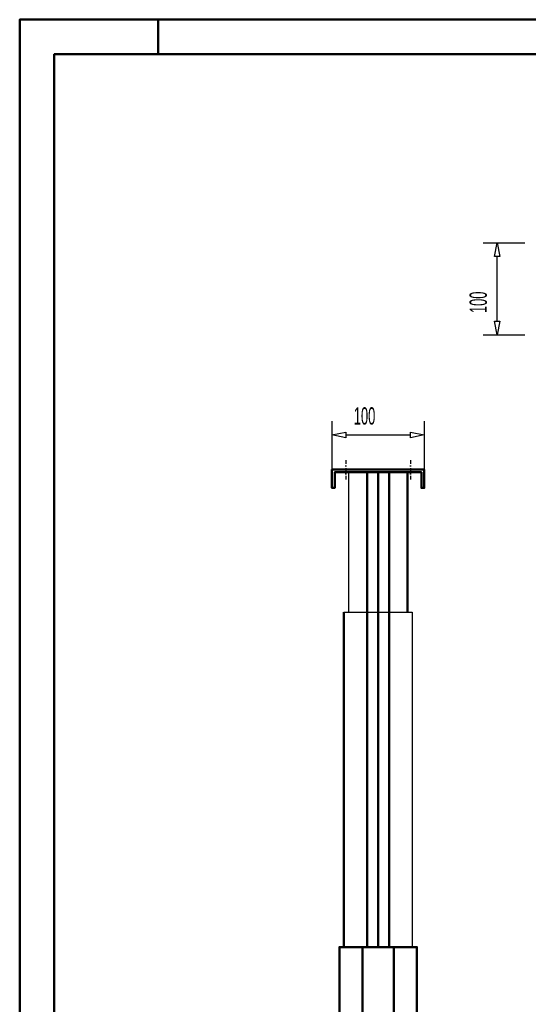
# Model space of a CAD drawing. Extents: x -13792 to -10732, y -2369 to -232.
# Tile 2 of 16: x -13792 to -13241, y -1300 to -232. Entities that reach past the tile are written whole.
import ezdxf
from ezdxf.enums import TextEntityAlignment as Align

# ---------------------------------------------------------------- set-up
doc = ezdxf.new("R2010")
doc.units = 0
doc.header["$MEASUREMENT"] = 0
doc.linetypes.add('DASHDOT', pattern=[8.5, 4, -2, 0.5, -2])
doc.layers.get('0').update_dxf_attribs({"linetype": 'CONTINUOUS'})
for name, color, linetype in [('DIM49', 4, 'CONTINUOUS'), ('LE_MIDDLE', 7, 'CONTINUOUS'), ('TXT_DIM49', 2, 'CONTINUOUS')]:
    doc.layers.add(name, color=color, linetype=linetype)
doc.layers.add('LE_ALL', color=7, linetype='CONTINUOUS', lineweight=50)

# ---------------------------------------------------------------- blocks, each defined once
blk = doc.blocks.new('_D2', base_point=(-13453.8, -720))
at = {"layer": 'DIM49', "color": 1}
for p, q in [((-13453.8, -667.5), (-13453.8, -720)), ((-13353.8, -667.5), (-13353.8, -720)), ((-13453.8, -682.5), (-13438.8, -679.5)), ((-13438.8, -685.5), (-13453.8, -682.5)), ((-13438.8, -679.5), (-13438.8, -685.5)), ((-13438.8, -682.5), (-13368.8, -682.5)), ((-13368.8, -685.5), (-13368.8, -679.5)), ((-13368.8, -679.5), (-13353.8, -682.5)), ((-13353.8, -682.5), (-13368.8, -685.5))]:
    blk.add_line(p, q, dxfattribs=at)
at = {"layer": 'TXT_DIM49', "width": 0.557}
blk.add_text('100', height=18.75, dxfattribs=at).set_placement((-13418.5, -671.2), align=Align.CENTER)
blk = doc.blocks.new('_D13', base_point=(-13237.2, -573.9))
at = {"layer": 'DIM49', "color": 1}
for p, q in [((-13289.7, -473.9), (-13244.7, -473.9)), ((-13277.7, -488.9), (-13274.7, -473.9)), ((-13274.7, -473.9), (-13271.7, -488.9)), ((-13271.7, -488.9), (-13277.7, -488.9)), ((-13274.7, -558.9), (-13274.7, -488.9)), ((-13274.7, -573.9), (-13277.7, -558.9)), ((-13277.7, -558.9), (-13271.7, -558.9)), ((-13271.7, -558.9), (-13274.7, -573.9)), ((-13289.7, -573.9), (-13244.7, -573.9))]:
    blk.add_line(p, q, dxfattribs=at)
at = {"layer": 'TXT_DIM49', "width": 0.557}
blk.add_text('100', height=18.75, rotation=90, dxfattribs=at).set_placement((-13285.9, -538.5), align=Align.CENTER)

msp = doc.modelspace()

# ---------------------------------------------------------------- linework, layer by layer
for p, q in [((-13435.8, -723), (-13435.8, -875)), ((-13440.8, -875), (-13366.8, -875)), ((-13366.8, -875), (-13366.8, -1238.4))]:
    msp.add_line(p, q)
at = {"layer": 'LE_ALL', "color": 1}
msp.add_line((-13642.4, -269.2), (-13642.4, -231.7), dxfattribs=at)
at = {"layer": 'LE_ALL'}
for p, q in [((-13415.8, -1238.4), (-13415.8, -723)), ((-13403.8, -1238.4), (-13403.8, -723)), ((-13391.8, -1238.4), (-13391.8, -723)), ((-13371.8, -875), (-13371.8, -723)), ((-13440.8, -1238.4), (-13440.8, -875)), ((-13420.8, -1783.4), (-13420.8, -1238.4)), ((-13386.8, -1238.4), (-13386.8, -1783.4))]:
    msp.add_line(p, q, dxfattribs=at)
at = {"layer": 'LE_ALL', "color": 10}
for points in [[(-13792.4, -2369.2), (-10732.4, -2369.2), (-10732.4, -231.7), (-13792.4, -231.7), (-13792.4, -2369.2)], [(-13754.9, -2331.7), (-10769.9, -2331.7), (-10769.9, -269.2), (-13754.9, -269.2), (-13754.9, -2331.7)]]:
    msp.add_lwpolyline(points, dxfattribs=at)
at = {"layer": 'LE_ALL'}
for points in [[(-13353.8, -720), (-13353.8, -740), (-13356.8, -740), (-13356.8, -723), (-13450.8, -723), (-13450.8, -740), (-13453.8, -740), (-13453.8, -720), (-13353.8, -720)], [(-13445.8, -1783.4), (-13445.8, -1238.4), (-13361.8, -1238.4), (-13361.8, -1783.4)]]:
    msp.add_lwpolyline(points, dxfattribs=at)
at = {"layer": 'LE_MIDDLE', "color": 1, "linetype": 'DASHDOT'}
for p, q in [((-13438.8, -710), (-13438.8, -733)), ((-13368.8, -710), (-13368.8, -733))]:
    msp.add_line(p, q, dxfattribs=at)

# ---------------------------------------------------------------- block references
at = {"layer": 'DIM49'}
for name, p in [('_D13', (-13237.2, -573.9)), ('_D2', (-13453.8, -720))]:
    msp.add_blockref(name, p, dxfattribs=at)

doc.saveas('drawing.dxf')
